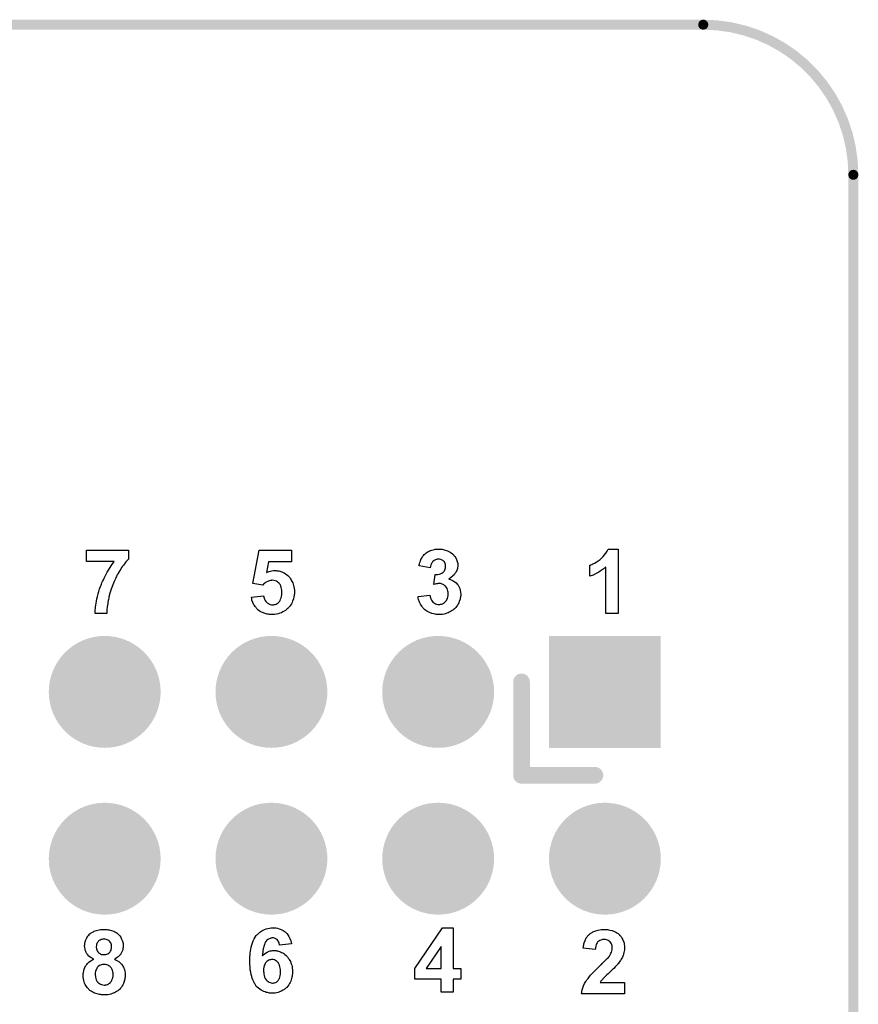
# Model space of a CAD drawing. Extents: x -0.07 to 0.95, y -0.15 to 2.1.
# Tile 14 of 14: x 0.45 to 0.95, y 1.51 to 2.1. Entities that reach past the tile are written whole.
import ezdxf

# ---------------------------------------------------------------- set-up
doc = ezdxf.new("R2010")
doc.units = 0
doc.layers.get('0').update_dxf_attribs({"linetype": 'CONTINUOUS'})
for name, color, linetype in [('gko', 6, 'CONTINUOUS'), ('gto', 2, 'CONTINUOUS'), ('gts', 1, 'CONTINUOUS')]:
    doc.layers.add(name, color=color, linetype=linetype)

# ---------------------------------------------------------------- blocks, each defined once
blk = doc.blocks.new('D29')
at = {"const_width": 0.003}
blk.add_lwpolyline([(-0.0015, 0, 1), (0.0015, 0, 1)], format="xyb", close=True, dxfattribs=at)
blk = doc.blocks.new('D20')
at = {"const_width": 0.005}
blk.add_lwpolyline([(-0.0025, 0, 1), (0.0025, 0, 1)], format="xyb", close=True, dxfattribs=at)
blk = doc.blocks.new('D52')
at = {"const_width": 0.03355}
blk.add_lwpolyline([(-0.016775, 0, 1), (0.016775, 0, 1)], format="xyb", close=True, dxfattribs=at)
blk = doc.blocks.new('D53')
at = {"const_width": 0.0671}
blk.add_lwpolyline([(-0.03355, 0), (0.03355, 0)], dxfattribs=at)

msp = doc.modelspace()

# ---------------------------------------------------------------- linework, layer by layer
at = {"layer": 'gko', "color": 6, "const_width": 0.006}
for points in [[(0.04, 2.1), (0.86, 2.1)], [(0.95, 2.01), (0.95, 2.01)], [(0.95, 2.01), (0.95, 2.01)], [(0.95, -0.05), (0.95, 2.01)]]:
    msp.add_lwpolyline(points, dxfattribs=at)
msp.add_lwpolyline([(0.95, 2.01, 0.414214), (0.86, 2.1)], format="xyb", dxfattribs=at)
at = {"layer": 'gto', "color": 2}
for points in [[(0.5152, 1.7796), (0.5151, 1.7795), (0.515, 1.7794), (0.5149, 1.7792), (0.5146, 1.779), (0.5144, 1.7787), (0.514, 1.7783), (0.5136, 1.7779), (0.5132, 1.7773), (0.5128, 1.7767), (0.5123, 1.776), (0.5117, 1.7753), (0.5111, 1.7745), (0.5106, 1.7736), (0.51, 1.7728), (0.5094, 1.7718), (0.5088, 1.7707), (0.5088, 1.7706), (0.5086, 1.7704), (0.5085, 1.7701), (0.5083, 1.7697), (0.508, 1.7692), (0.5077, 1.7685), (0.5074, 1.7678), (0.507, 1.767), (0.5066, 1.7661), (0.5062, 1.7652), (0.5058, 1.7642), (0.5054, 1.7631), (0.5046, 1.7609), (0.5039, 1.7585), (0.5039, 1.7584), (0.5038, 1.7582), (0.5037, 1.7579), (0.5036, 1.7574), (0.5035, 1.7568), (0.5034, 1.7562), (0.5032, 1.7554), (0.503, 1.7547), (0.5029, 1.7538), (0.5028, 1.7529), (0.5025, 1.7509), (0.5023, 1.7489), (0.5023, 1.747), (0.4952, 1.747), (0.4952, 1.7471), (0.4952, 1.7473), (0.4952, 1.7478), (0.4952, 1.7484), (0.4953, 1.7491), (0.4954, 1.7499), (0.4955, 1.7509), (0.4957, 1.752), (0.4958, 1.7532), (0.4961, 1.7544), (0.4963, 1.7558), (0.4966, 1.7572), (0.497, 1.7587), (0.4974, 1.7602), (0.4979, 1.7617), (0.4984, 1.7632), (0.4985, 1.7633), (0.4986, 1.7636), (0.4988, 1.764), (0.499, 1.7646), (0.4993, 1.7653), (0.4997, 1.7662), (0.5002, 1.7671), (0.5007, 1.7682), (0.5012, 1.7693), (0.5018, 1.7705), (0.5025, 1.7718), (0.5033, 1.773), (0.5049, 1.7756), (0.5067, 1.7781), (0.49, 1.7781), (0.49, 1.7849), (0.5152, 1.7849), (0.5152, 1.7796)], [(0.6131, 1.778), (0.5992, 1.778), (0.598, 1.7715), (0.5981, 1.7715), (0.5982, 1.7715), (0.5985, 1.7717), (0.599, 1.7719), (0.5996, 1.7721), (0.6004, 1.7724), (0.6012, 1.7725), (0.6022, 1.7727), (0.6031, 1.7728), (0.6036, 1.7728), (0.6039, 1.7727), (0.6043, 1.7726), (0.6048, 1.7726), (0.6054, 1.7725), (0.606, 1.7723), (0.6073, 1.7719), (0.608, 1.7716), (0.6086, 1.7713), (0.6094, 1.7708), (0.6101, 1.7703), (0.6108, 1.7698), (0.6114, 1.7691), (0.6115, 1.7691), (0.6116, 1.769), (0.6118, 1.7688), (0.612, 1.7685), (0.6122, 1.7681), (0.6125, 1.7677), (0.6128, 1.7672), (0.6131, 1.7666), (0.6135, 1.766), (0.6138, 1.7653), (0.6141, 1.7645), (0.6143, 1.7638), (0.6145, 1.7629), (0.6147, 1.7619), (0.6148, 1.7609), (0.6149, 1.7599), (0.6149, 1.7598), (0.6149, 1.7597), (0.6149, 1.7594), (0.6148, 1.7591), (0.6148, 1.7587), (0.6147, 1.7582), (0.6146, 1.7576), (0.6145, 1.757), (0.6142, 1.7557), (0.6137, 1.7543), (0.6134, 1.7535), (0.613, 1.7528), (0.6126, 1.7521), (0.6121, 1.7513), (0.612, 1.7513), (0.6119, 1.7511), (0.6117, 1.7509), (0.6114, 1.7506), (0.611, 1.7502), (0.6105, 1.7497), (0.61, 1.7493), (0.6094, 1.7488), (0.6086, 1.7483), (0.6079, 1.7479), (0.607, 1.7474), (0.6061, 1.7471), (0.6051, 1.7467), (0.604, 1.7465), (0.6029, 1.7463), (0.6017, 1.7463), (0.6012, 1.7463), (0.6008, 1.7463), (0.6003, 1.7464), (0.5998, 1.7464), (0.5992, 1.7465), (0.5985, 1.7466), (0.5972, 1.7469), (0.5957, 1.7475), (0.595, 1.7478), (0.5943, 1.7482), (0.5936, 1.7486), (0.5929, 1.7491), (0.5929, 1.7492), (0.5928, 1.7492), (0.5926, 1.7494), (0.5924, 1.7496), (0.5922, 1.7499), (0.5918, 1.7503), (0.5916, 1.7507), (0.5912, 1.7511), (0.5908, 1.7517), (0.5905, 1.7522), (0.5899, 1.7535), (0.5893, 1.755), (0.5892, 1.7559), (0.589, 1.7568), (0.5963, 1.7575), (0.5963, 1.7574), (0.5964, 1.7572), (0.5965, 1.7567), (0.5967, 1.7561), (0.5969, 1.7555), (0.5972, 1.7548), (0.5977, 1.7542), (0.5982, 1.7536), (0.5982, 1.7535), (0.5984, 1.7534), (0.5988, 1.7532), (0.5992, 1.7529), (0.5997, 1.7526), (0.6003, 1.7524), (0.601, 1.7522), (0.6018, 1.7522), (0.6019, 1.7522), (0.6022, 1.7522), (0.6026, 1.7523), (0.6032, 1.7524), (0.6038, 1.7526), (0.6044, 1.7529), (0.6051, 1.7534), (0.6057, 1.754), (0.6058, 1.7542), (0.606, 1.7544), (0.6062, 1.7548), (0.6065, 1.7555), (0.6068, 1.7563), (0.6071, 1.7572), (0.6073, 1.7584), (0.6073, 1.7597), (0.6073, 1.7598), (0.6073, 1.7599), (0.6073, 1.76), (0.6073, 1.7603), (0.6073, 1.7609), (0.6071, 1.7617), (0.6069, 1.7626), (0.6066, 1.7635), (0.6063, 1.7643), (0.6057, 1.765), (0.6057, 1.7651), (0.6054, 1.7653), (0.605, 1.7656), (0.6046, 1.766), (0.604, 1.7663), (0.6033, 1.7666), (0.6024, 1.7668), (0.6015, 1.7669), (0.6012, 1.7669), (0.601, 1.7668), (0.6004, 1.7667), (0.5997, 1.7665), (0.5988, 1.7662), (0.5978, 1.7657), (0.5973, 1.7654), (0.5968, 1.765), (0.5963, 1.7645), (0.5958, 1.764), (0.5899, 1.7649), (0.5937, 1.7849), (0.6131, 1.7849), (0.6131, 1.778)], [(0.7023, 1.7856), (0.7028, 1.7855), (0.7033, 1.7855), (0.7039, 1.7854), (0.7045, 1.7852), (0.7059, 1.7848), (0.7066, 1.7845), (0.7074, 1.7841), (0.7081, 1.7837), (0.7088, 1.7833), (0.7095, 1.7827), (0.7101, 1.7821), (0.7101, 1.7821), (0.7102, 1.782), (0.7104, 1.7819), (0.7105, 1.7816), (0.711, 1.7811), (0.7115, 1.7803), (0.712, 1.7794), (0.7124, 1.7782), (0.7127, 1.777), (0.7128, 1.7764), (0.7128, 1.7757), (0.7128, 1.7757), (0.7128, 1.7755), (0.7128, 1.7752), (0.7127, 1.7749), (0.7126, 1.7745), (0.7125, 1.774), (0.7124, 1.7734), (0.7121, 1.7728), (0.7118, 1.7722), (0.7115, 1.7715), (0.711, 1.7709), (0.7105, 1.7702), (0.7098, 1.7695), (0.7091, 1.7689), (0.7083, 1.7683), (0.7073, 1.7676), (0.7073, 1.7676), (0.7074, 1.7676), (0.7076, 1.7676), (0.7078, 1.7675), (0.7084, 1.7673), (0.7091, 1.767), (0.71, 1.7665), (0.7109, 1.766), (0.7118, 1.7653), (0.7125, 1.7644), (0.7126, 1.7643), (0.7129, 1.764), (0.7131, 1.7635), (0.7135, 1.7628), (0.7139, 1.7619), (0.7142, 1.7609), (0.7144, 1.7598), (0.7145, 1.7585), (0.7145, 1.7584), (0.7145, 1.7583), (0.7145, 1.758), (0.7145, 1.7577), (0.7144, 1.7572), (0.7143, 1.7567), (0.7142, 1.7561), (0.7141, 1.7555), (0.7136, 1.7542), (0.7133, 1.7534), (0.713, 1.7527), (0.7125, 1.7519), (0.712, 1.7512), (0.7115, 1.7505), (0.7108, 1.7498), (0.7108, 1.7498), (0.7106, 1.7497), (0.7104, 1.7495), (0.7101, 1.7493), (0.7098, 1.749), (0.7094, 1.7487), (0.7088, 1.7484), (0.7083, 1.7481), (0.7076, 1.7477), (0.7069, 1.7474), (0.7061, 1.7471), (0.7054, 1.7468), (0.7045, 1.7466), (0.7036, 1.7464), (0.7026, 1.7463), (0.7016, 1.7463), (0.7011, 1.7463), (0.7007, 1.7463), (0.7003, 1.7464), (0.6998, 1.7464), (0.6992, 1.7466), (0.6985, 1.7467), (0.6972, 1.747), (0.6958, 1.7476), (0.695, 1.7479), (0.6943, 1.7483), (0.6936, 1.7488), (0.6929, 1.7493), (0.6929, 1.7493), (0.6928, 1.7494), (0.6926, 1.7496), (0.6924, 1.7498), (0.6921, 1.7501), (0.6918, 1.7505), (0.6915, 1.7509), (0.6912, 1.7514), (0.6908, 1.7519), (0.6904, 1.7525), (0.6898, 1.7538), (0.6893, 1.7554), (0.6891, 1.7562), (0.689, 1.7571), (0.6961, 1.758), (0.6961, 1.7579), (0.6961, 1.7579), (0.6962, 1.7575), (0.6963, 1.757), (0.6964, 1.7564), (0.6967, 1.7558), (0.697, 1.755), (0.6974, 1.7544), (0.6979, 1.7538), (0.698, 1.7537), (0.6982, 1.7535), (0.6985, 1.7533), (0.6989, 1.7531), (0.6995, 1.7528), (0.7001, 1.7526), (0.7008, 1.7524), (0.7015, 1.7524), (0.7017, 1.7524), (0.7019, 1.7524), (0.7023, 1.7525), (0.7029, 1.7526), (0.7035, 1.7528), (0.7041, 1.7531), (0.7048, 1.7535), (0.7054, 1.7541), (0.7054, 1.7542), (0.7056, 1.7544), (0.7059, 1.7548), (0.7062, 1.7553), (0.7065, 1.756), (0.7068, 1.7568), (0.7069, 1.7578), (0.707, 1.7588), (0.707, 1.7589), (0.707, 1.7589), (0.707, 1.7593), (0.7069, 1.7598), (0.7068, 1.7604), (0.7066, 1.7612), (0.7063, 1.7619), (0.7059, 1.7626), (0.7054, 1.7633), (0.7054, 1.7633), (0.7052, 1.7635), (0.7048, 1.7638), (0.7044, 1.7641), (0.7039, 1.7644), (0.7033, 1.7646), (0.7026, 1.7649), (0.7018, 1.7649), (0.7013, 1.7649), (0.7009, 1.7649), (0.7004, 1.7648), (0.6998, 1.7647), (0.6992, 1.7645), (0.6984, 1.7644), (0.6992, 1.7703), (0.6997, 1.7703), (0.7003, 1.7704), (0.7009, 1.7704), (0.7017, 1.7706), (0.7024, 1.7708), (0.7032, 1.7711), (0.7038, 1.7716), (0.7039, 1.7716), (0.7041, 1.7719), (0.7043, 1.7721), (0.7047, 1.7726), (0.7049, 1.7731), (0.7052, 1.7737), (0.7054, 1.7744), (0.7054, 1.7752), (0.7054, 1.7754), (0.7054, 1.7756), (0.7054, 1.7759), (0.7053, 1.7764), (0.7052, 1.7769), (0.7049, 1.7774), (0.7047, 1.7779), (0.7043, 1.7784), (0.7042, 1.7784), (0.704, 1.7785), (0.7038, 1.7787), (0.7034, 1.779), (0.703, 1.7791), (0.7025, 1.7794), (0.7018, 1.7795), (0.7012, 1.7795), (0.7008, 1.7795), (0.7005, 1.7795), (0.7, 1.7794), (0.6995, 1.7792), (0.699, 1.779), (0.6984, 1.7786), (0.6979, 1.7782), (0.6979, 1.7781), (0.6977, 1.778), (0.6975, 1.7776), (0.6972, 1.7772), (0.6969, 1.7767), (0.6967, 1.776), (0.6965, 1.7752), (0.6963, 1.7744), (0.6896, 1.7755), (0.6896, 1.7755), (0.6896, 1.7756), (0.6896, 1.7758), (0.6897, 1.7761), (0.6898, 1.7767), (0.6901, 1.7775), (0.6904, 1.7784), (0.6907, 1.7794), (0.6912, 1.7802), (0.6917, 1.7811), (0.6917, 1.7812), (0.6919, 1.7814), (0.6923, 1.7818), (0.6927, 1.7823), (0.6933, 1.7828), (0.6939, 1.7834), (0.6948, 1.7839), (0.6957, 1.7844), (0.6957, 1.7844), (0.6958, 1.7845), (0.6961, 1.7846), (0.6967, 1.7848), (0.6973, 1.785), (0.6982, 1.7852), (0.6992, 1.7855), (0.7002, 1.7856), (0.7014, 1.7856), (0.7019, 1.7856), (0.7023, 1.7856)], [(0.8089, 1.747), (0.8015, 1.747), (0.8015, 1.7748), (0.8014, 1.7747), (0.8013, 1.7746), (0.8011, 1.7745), (0.8008, 1.7742), (0.8004, 1.7739), (0.7999, 1.7735), (0.7994, 1.7731), (0.7988, 1.7727), (0.7981, 1.7723), (0.7974, 1.7718), (0.7966, 1.7713), (0.7958, 1.7709), (0.794, 1.77), (0.792, 1.7693), (0.792, 1.7759), (0.7921, 1.7759), (0.7921, 1.776), (0.7923, 1.776), (0.7925, 1.7761), (0.7931, 1.7764), (0.7938, 1.7767), (0.7948, 1.7771), (0.7958, 1.7777), (0.797, 1.7785), (0.7982, 1.7794), (0.7983, 1.7795), (0.7984, 1.7795), (0.7985, 1.7797), (0.7988, 1.7799), (0.7994, 1.7805), (0.8, 1.7812), (0.8008, 1.7821), (0.8016, 1.7832), (0.8023, 1.7844), (0.8029, 1.7856), (0.8089, 1.7856), (0.8089, 1.747)], [(0.6028, 1.5586), (0.6032, 1.5586), (0.6036, 1.5585), (0.6046, 1.5583), (0.6057, 1.558), (0.6069, 1.5576), (0.6081, 1.557), (0.6087, 1.5566), (0.6093, 1.5561), (0.6093, 1.5561), (0.6094, 1.556), (0.6095, 1.5559), (0.6097, 1.5557), (0.61, 1.5554), (0.6102, 1.5551), (0.6108, 1.5544), (0.6114, 1.5533), (0.612, 1.5521), (0.6126, 1.5507), (0.613, 1.549), (0.6059, 1.5482), (0.6059, 1.5484), (0.6058, 1.5486), (0.6057, 1.549), (0.6056, 1.5495), (0.6054, 1.55), (0.6051, 1.5505), (0.6049, 1.551), (0.6045, 1.5515), (0.6044, 1.5515), (0.6043, 1.5516), (0.604, 1.5518), (0.6037, 1.552), (0.6033, 1.5522), (0.6028, 1.5524), (0.6022, 1.5525), (0.6016, 1.5525), (0.6015, 1.5525), (0.6012, 1.5525), (0.6008, 1.5524), (0.6002, 1.5522), (0.5996, 1.552), (0.5989, 1.5516), (0.5983, 1.5511), (0.5977, 1.5504), (0.5976, 1.5503), (0.5975, 1.5502), (0.5974, 1.55), (0.5973, 1.5497), (0.5971, 1.5494), (0.597, 1.549), (0.5968, 1.5485), (0.5966, 1.548), (0.5964, 1.5474), (0.5963, 1.5466), (0.5961, 1.5459), (0.5959, 1.545), (0.5958, 1.544), (0.5957, 1.5429), (0.5956, 1.5417), (0.5957, 1.5418), (0.5957, 1.5419), (0.5959, 1.542), (0.5961, 1.5422), (0.5964, 1.5425), (0.5967, 1.5428), (0.5975, 1.5434), (0.5985, 1.5439), (0.5997, 1.5445), (0.6003, 1.5447), (0.601, 1.5448), (0.6017, 1.5449), (0.6025, 1.545), (0.6029, 1.545), (0.6033, 1.5449), (0.6037, 1.5449), (0.6041, 1.5448), (0.6047, 1.5447), (0.6052, 1.5445), (0.6064, 1.5441), (0.6071, 1.5438), (0.6078, 1.5435), (0.6084, 1.5431), (0.6091, 1.5426), (0.6098, 1.542), (0.6104, 1.5414), (0.6104, 1.5414), (0.6105, 1.5413), (0.6107, 1.5411), (0.6109, 1.5408), (0.6111, 1.5404), (0.6114, 1.54), (0.6117, 1.5395), (0.612, 1.539), (0.6124, 1.5384), (0.6126, 1.5376), (0.6129, 1.5369), (0.6132, 1.5361), (0.6134, 1.5353), (0.6135, 1.5343), (0.6136, 1.5334), (0.6137, 1.5323), (0.6137, 1.5323), (0.6137, 1.532), (0.6137, 1.5318), (0.6136, 1.5313), (0.6136, 1.5308), (0.6135, 1.5303), (0.6134, 1.5296), (0.6133, 1.5289), (0.6129, 1.5274), (0.6126, 1.5266), (0.6122, 1.5258), (0.6118, 1.5251), (0.6114, 1.5243), (0.6108, 1.5235), (0.6102, 1.5228), (0.6101, 1.5228), (0.61, 1.5227), (0.6099, 1.5225), (0.6096, 1.5223), (0.6093, 1.522), (0.6088, 1.5217), (0.6084, 1.5214), (0.6078, 1.5211), (0.6072, 1.5207), (0.6065, 1.5204), (0.6058, 1.5201), (0.605, 1.5198), (0.6041, 1.5196), (0.6033, 1.5194), (0.6023, 1.5193), (0.6013, 1.5193), (0.601, 1.5193), (0.6008, 1.5193), (0.6004, 1.5193), (0.5999, 1.5194), (0.5993, 1.5195), (0.5987, 1.5197), (0.5979, 1.5198), (0.5972, 1.5201), (0.5964, 1.5204), (0.5956, 1.5207), (0.5948, 1.5212), (0.594, 1.5217), (0.5932, 1.5223), (0.5924, 1.523), (0.5917, 1.5238), (0.5917, 1.5238), (0.5916, 1.524), (0.5914, 1.5243), (0.5912, 1.5247), (0.5908, 1.5252), (0.5906, 1.5258), (0.5902, 1.5265), (0.5899, 1.5273), (0.5895, 1.5283), (0.5892, 1.5294), (0.5889, 1.5306), (0.5886, 1.532), (0.5883, 1.5334), (0.5882, 1.535), (0.5881, 1.5368), (0.588, 1.5386), (0.588, 1.5387), (0.588, 1.5388), (0.588, 1.5389), (0.588, 1.5391), (0.588, 1.5396), (0.5881, 1.5404), (0.5881, 1.5413), (0.5882, 1.5423), (0.5883, 1.5434), (0.5885, 1.5445), (0.5887, 1.5458), (0.5889, 1.547), (0.5893, 1.5483), (0.5897, 1.5496), (0.5901, 1.5507), (0.5906, 1.5519), (0.5912, 1.553), (0.5919, 1.5539), (0.5919, 1.554), (0.5921, 1.5541), (0.5923, 1.5544), (0.5926, 1.5546), (0.593, 1.555), (0.5934, 1.5554), (0.594, 1.5559), (0.5946, 1.5563), (0.5953, 1.5567), (0.596, 1.5571), (0.5969, 1.5575), (0.5978, 1.5579), (0.5988, 1.5582), (0.5998, 1.5584), (0.6009, 1.5586), (0.602, 1.5586), (0.6025, 1.5586), (0.6028, 1.5586)], [(0.7099, 1.5342), (0.7146, 1.5342), (0.7146, 1.5277), (0.7099, 1.5277), (0.7099, 1.52), (0.7028, 1.52), (0.7028, 1.5277), (0.687, 1.5277), (0.687, 1.5341), (0.7036, 1.5586), (0.7099, 1.5586), (0.7099, 1.5342)], [(0.5014, 1.5576), (0.5019, 1.5575), (0.5024, 1.5575), (0.503, 1.5574), (0.5036, 1.5573), (0.505, 1.557), (0.5064, 1.5565), (0.5071, 1.5561), (0.5078, 1.5557), (0.5084, 1.5553), (0.509, 1.5548), (0.5091, 1.5547), (0.5091, 1.5547), (0.5093, 1.5545), (0.5095, 1.5543), (0.5098, 1.554), (0.51, 1.5537), (0.5106, 1.5529), (0.5111, 1.5518), (0.5116, 1.5506), (0.512, 1.5492), (0.512, 1.5485), (0.5121, 1.5477), (0.5121, 1.5476), (0.5121, 1.5476), (0.5121, 1.5472), (0.512, 1.5467), (0.5119, 1.5461), (0.5118, 1.5454), (0.5115, 1.5446), (0.5111, 1.5438), (0.5106, 1.5429), (0.5106, 1.5428), (0.5104, 1.5426), (0.5101, 1.5422), (0.5096, 1.5418), (0.5091, 1.5412), (0.5084, 1.5407), (0.5076, 1.5402), (0.5068, 1.5398), (0.5068, 1.5398), (0.5069, 1.5397), (0.5071, 1.5396), (0.5073, 1.5395), (0.5079, 1.5392), (0.5086, 1.5388), (0.5094, 1.5383), (0.5102, 1.5376), (0.511, 1.5368), (0.5116, 1.5359), (0.5117, 1.5358), (0.5119, 1.5355), (0.5122, 1.535), (0.5125, 1.5343), (0.5128, 1.5335), (0.513, 1.5325), (0.5133, 1.5314), (0.5133, 1.5303), (0.5133, 1.5302), (0.5133, 1.53), (0.5133, 1.5298), (0.5133, 1.5294), (0.5132, 1.5289), (0.5131, 1.5284), (0.513, 1.5278), (0.5129, 1.5272), (0.5125, 1.5258), (0.5122, 1.5251), (0.5119, 1.5244), (0.5115, 1.5237), (0.511, 1.5229), (0.5105, 1.5223), (0.5099, 1.5216), (0.5098, 1.5216), (0.5097, 1.5214), (0.5095, 1.5213), (0.5093, 1.5211), (0.5089, 1.5208), (0.5085, 1.5206), (0.508, 1.5203), (0.5075, 1.5199), (0.5069, 1.5196), (0.5061, 1.5193), (0.5054, 1.5191), (0.5046, 1.5188), (0.5038, 1.5186), (0.5028, 1.5184), (0.5019, 1.5183), (0.5008, 1.5183), (0.5003, 1.5183), (0.4999, 1.5183), (0.4995, 1.5184), (0.499, 1.5184), (0.4984, 1.5185), (0.4978, 1.5186), (0.4964, 1.5189), (0.4949, 1.5194), (0.4942, 1.5197), (0.4935, 1.5201), (0.4928, 1.5205), (0.4921, 1.521), (0.4921, 1.5211), (0.4919, 1.5212), (0.4917, 1.5213), (0.4914, 1.5216), (0.4912, 1.5219), (0.4908, 1.5223), (0.4904, 1.5228), (0.4901, 1.5233), (0.4897, 1.5239), (0.4893, 1.5246), (0.4889, 1.5253), (0.4887, 1.5262), (0.4884, 1.527), (0.4882, 1.5279), (0.4881, 1.5289), (0.488, 1.5299), (0.488, 1.53), (0.488, 1.5301), (0.488, 1.5303), (0.488, 1.5305), (0.4881, 1.5311), (0.4882, 1.5318), (0.4884, 1.5327), (0.4886, 1.5337), (0.489, 1.5347), (0.4895, 1.5357), (0.4895, 1.5358), (0.4896, 1.5358), (0.4898, 1.5361), (0.4902, 1.5366), (0.4907, 1.5372), (0.4914, 1.5379), (0.4922, 1.5385), (0.4932, 1.5391), (0.4944, 1.5398), (0.4943, 1.5398), (0.4943, 1.5398), (0.4939, 1.54), (0.4934, 1.5403), (0.4928, 1.5406), (0.4921, 1.5411), (0.4914, 1.5416), (0.4908, 1.5423), (0.4902, 1.543), (0.4902, 1.5431), (0.49, 1.5434), (0.4898, 1.5438), (0.4896, 1.5444), (0.4893, 1.5451), (0.4892, 1.5459), (0.489, 1.5467), (0.4889, 1.5477), (0.4889, 1.5477), (0.4889, 1.5479), (0.4889, 1.5481), (0.489, 1.5484), (0.4891, 1.5487), (0.4891, 1.5492), (0.4893, 1.5502), (0.4897, 1.5513), (0.4902, 1.5525), (0.4906, 1.5531), (0.4909, 1.5537), (0.4914, 1.5542), (0.4919, 1.5548), (0.492, 1.5549), (0.4921, 1.5549), (0.4923, 1.5551), (0.4925, 1.5552), (0.4928, 1.5555), (0.4932, 1.5557), (0.4936, 1.556), (0.4942, 1.5562), (0.4947, 1.5565), (0.4953, 1.5567), (0.496, 1.557), (0.4968, 1.5572), (0.4977, 1.5574), (0.4985, 1.5575), (0.4995, 1.5576), (0.5005, 1.5576), (0.501, 1.5576), (0.5014, 1.5576)], [(0.8015, 1.5576), (0.802, 1.5575), (0.8026, 1.5575), (0.8032, 1.5574), (0.8039, 1.5572), (0.8053, 1.5569), (0.8068, 1.5563), (0.8075, 1.556), (0.8082, 1.5556), (0.8089, 1.5551), (0.8095, 1.5545), (0.8096, 1.5545), (0.8097, 1.5544), (0.8098, 1.5542), (0.81, 1.554), (0.8103, 1.5537), (0.8106, 1.5533), (0.8109, 1.5529), (0.8112, 1.5524), (0.8118, 1.5513), (0.8123, 1.55), (0.8125, 1.5493), (0.8126, 1.5485), (0.8128, 1.5477), (0.8128, 1.5469), (0.8128, 1.5467), (0.8128, 1.5464), (0.8128, 1.5459), (0.8127, 1.5453), (0.8126, 1.5445), (0.8124, 1.5437), (0.8122, 1.5428), (0.8119, 1.5419), (0.8118, 1.5418), (0.8117, 1.5415), (0.8115, 1.541), (0.8111, 1.5404), (0.8108, 1.5397), (0.8103, 1.5389), (0.8096, 1.538), (0.8089, 1.537), (0.8089, 1.537), (0.8086, 1.5367), (0.8083, 1.5363), (0.8078, 1.5358), (0.8071, 1.5351), (0.8063, 1.5342), (0.8053, 1.5333), (0.8041, 1.5321), (0.804, 1.532), (0.8039, 1.532), (0.8038, 1.5318), (0.8035, 1.5316), (0.8029, 1.531), (0.8022, 1.5304), (0.8015, 1.5297), (0.8008, 1.5289), (0.8001, 1.5283), (0.7999, 1.528), (0.7997, 1.5278), (0.7996, 1.5278), (0.7995, 1.5277), (0.7993, 1.5274), (0.7991, 1.5272), (0.7986, 1.5265), (0.7982, 1.5258), (0.8128, 1.5258), (0.8128, 1.519), (0.787, 1.519), (0.787, 1.5191), (0.787, 1.5192), (0.7871, 1.5194), (0.7871, 1.5197), (0.7872, 1.52), (0.7872, 1.5204), (0.7874, 1.5214), (0.7878, 1.5225), (0.7882, 1.5237), (0.7888, 1.5251), (0.7895, 1.5263), (0.7895, 1.5264), (0.7896, 1.5265), (0.7897, 1.5267), (0.7899, 1.5269), (0.7902, 1.5273), (0.7905, 1.5277), (0.7909, 1.5282), (0.7913, 1.5288), (0.7918, 1.5294), (0.7924, 1.5301), (0.7931, 1.5309), (0.7939, 1.5317), (0.7947, 1.5325), (0.7957, 1.5335), (0.7967, 1.5345), (0.7978, 1.5355), (0.7978, 1.5356), (0.798, 1.5358), (0.7982, 1.536), (0.7985, 1.5363), (0.799, 1.5366), (0.7994, 1.5371), (0.8004, 1.5381), (0.8014, 1.5391), (0.8024, 1.5402), (0.8029, 1.5406), (0.8033, 1.5411), (0.8037, 1.5415), (0.8039, 1.5419), (0.8039, 1.542), (0.8041, 1.5423), (0.8044, 1.5427), (0.8046, 1.5433), (0.8049, 1.544), (0.8052, 1.5448), (0.8054, 1.5455), (0.8054, 1.5464), (0.8054, 1.5464), (0.8054, 1.5465), (0.8054, 1.5467), (0.8054, 1.5472), (0.8053, 1.5478), (0.8051, 1.5484), (0.8049, 1.549), (0.8045, 1.5496), (0.8041, 1.5502), (0.804, 1.5502), (0.8039, 1.5504), (0.8035, 1.5506), (0.8031, 1.5509), (0.8026, 1.5511), (0.802, 1.5513), (0.8013, 1.5515), (0.8004, 1.5515), (0.8, 1.5515), (0.7996, 1.5515), (0.7991, 1.5514), (0.7985, 1.5512), (0.7979, 1.5509), (0.7973, 1.5506), (0.7967, 1.5501), (0.7967, 1.5501), (0.7965, 1.5499), (0.7963, 1.5495), (0.796, 1.549), (0.7958, 1.5484), (0.7955, 1.5476), (0.7953, 1.5466), (0.7952, 1.5455), (0.7879, 1.5463), (0.7879, 1.5463), (0.7879, 1.5465), (0.7879, 1.5468), (0.7881, 1.5472), (0.7881, 1.5477), (0.7883, 1.5483), (0.7884, 1.5489), (0.7886, 1.5496), (0.7892, 1.551), (0.7898, 1.5525), (0.7903, 1.5532), (0.7908, 1.5539), (0.7913, 1.5544), (0.7919, 1.555), (0.792, 1.555), (0.7921, 1.5551), (0.7923, 1.5552), (0.7926, 1.5554), (0.7929, 1.5556), (0.7933, 1.5558), (0.7938, 1.5561), (0.7943, 1.5563), (0.7949, 1.5566), (0.7956, 1.5568), (0.797, 1.5572), (0.7988, 1.5575), (0.7997, 1.5576), (0.8006, 1.5576), (0.8012, 1.5576), (0.8015, 1.5576)], [(0.5005, 1.5518), (0.5002, 1.5518), (0.4998, 1.5517), (0.4993, 1.5516), (0.4988, 1.5515), (0.4982, 1.5512), (0.4977, 1.551), (0.4972, 1.5505), (0.4971, 1.5505), (0.497, 1.5503), (0.4968, 1.55), (0.4965, 1.5496), (0.4963, 1.5491), (0.4961, 1.5486), (0.496, 1.5479), (0.4959, 1.5471), (0.4959, 1.547), (0.4959, 1.5467), (0.496, 1.5464), (0.4961, 1.5459), (0.4962, 1.5453), (0.4964, 1.5448), (0.4968, 1.5442), (0.4972, 1.5437), (0.4972, 1.5436), (0.4974, 1.5435), (0.4977, 1.5433), (0.498, 1.5431), (0.4985, 1.5429), (0.4991, 1.5426), (0.4998, 1.5425), (0.5005, 1.5425), (0.5008, 1.5425), (0.5012, 1.5425), (0.5017, 1.5426), (0.5023, 1.5428), (0.5028, 1.543), (0.5034, 1.5433), (0.5039, 1.5437), (0.5039, 1.5438), (0.5041, 1.5439), (0.5043, 1.5442), (0.5045, 1.5446), (0.5048, 1.5451), (0.5049, 1.5457), (0.5051, 1.5464), (0.5051, 1.5472), (0.5051, 1.5473), (0.5051, 1.5475), (0.5051, 1.5479), (0.505, 1.5484), (0.5048, 1.5489), (0.5046, 1.5495), (0.5043, 1.55), (0.5039, 1.5505), (0.5038, 1.5506), (0.5037, 1.5507), (0.5034, 1.5509), (0.503, 1.5512), (0.5025, 1.5514), (0.5019, 1.5516), (0.5013, 1.5517), (0.5005, 1.5518)], [(0.7028, 1.5474), (0.6938, 1.5342), (0.7028, 1.5342), (0.7028, 1.5474)], [(0.5006, 1.5366), (0.5002, 1.5366), (0.4997, 1.5365), (0.4991, 1.5364), (0.4984, 1.5362), (0.4978, 1.5359), (0.4971, 1.5354), (0.4965, 1.5348), (0.4965, 1.5347), (0.4963, 1.5344), (0.4962, 1.534), (0.4959, 1.5335), (0.4957, 1.5329), (0.4955, 1.5323), (0.4953, 1.5315), (0.4953, 1.5307), (0.4953, 1.5307), (0.4953, 1.5306), (0.4953, 1.5304), (0.4953, 1.5302), (0.4954, 1.5297), (0.4955, 1.5289), (0.4957, 1.5282), (0.4959, 1.5274), (0.4963, 1.5266), (0.4968, 1.5259), (0.4969, 1.5258), (0.4971, 1.5256), (0.4974, 1.5254), (0.4979, 1.5251), (0.4984, 1.5248), (0.4991, 1.5245), (0.4999, 1.5243), (0.5007, 1.5242), (0.5011, 1.5242), (0.5015, 1.5243), (0.502, 1.5244), (0.5027, 1.5246), (0.5033, 1.5249), (0.5039, 1.5253), (0.5045, 1.5258), (0.5045, 1.5259), (0.5047, 1.5262), (0.505, 1.5265), (0.5053, 1.527), (0.5055, 1.5277), (0.5058, 1.5285), (0.506, 1.5295), (0.506, 1.5306), (0.506, 1.5307), (0.506, 1.5307), (0.506, 1.531), (0.506, 1.5315), (0.5059, 1.5322), (0.5056, 1.5329), (0.5054, 1.5336), (0.505, 1.5343), (0.5045, 1.535), (0.5044, 1.535), (0.5042, 1.5353), (0.5039, 1.5355), (0.5034, 1.5358), (0.5029, 1.5361), (0.5022, 1.5364), (0.5014, 1.5366), (0.5006, 1.5366)], [(0.6013, 1.5395), (0.601, 1.5395), (0.6005, 1.5394), (0.6, 1.5393), (0.5995, 1.5391), (0.5989, 1.5388), (0.5983, 1.5384), (0.5977, 1.5378), (0.5977, 1.5378), (0.5975, 1.5375), (0.5973, 1.5371), (0.597, 1.5366), (0.5967, 1.5359), (0.5965, 1.535), (0.5963, 1.534), (0.5963, 1.5329), (0.5963, 1.5328), (0.5963, 1.5327), (0.5963, 1.5325), (0.5963, 1.5323), (0.5964, 1.5317), (0.5965, 1.5308), (0.5967, 1.5299), (0.5969, 1.529), (0.5973, 1.5281), (0.5979, 1.5273), (0.5979, 1.5273), (0.5982, 1.527), (0.5985, 1.5267), (0.599, 1.5264), (0.5995, 1.526), (0.6002, 1.5257), (0.6009, 1.5255), (0.6017, 1.5254), (0.602, 1.5254), (0.6024, 1.5255), (0.6029, 1.5256), (0.6034, 1.5258), (0.604, 1.526), (0.6045, 1.5264), (0.6051, 1.5269), (0.6051, 1.527), (0.6053, 1.5273), (0.6055, 1.5277), (0.6058, 1.5282), (0.606, 1.5289), (0.6063, 1.5298), (0.6064, 1.5309), (0.6065, 1.5322), (0.6065, 1.5323), (0.6065, 1.5324), (0.6065, 1.5326), (0.6065, 1.5328), (0.6064, 1.5335), (0.6063, 1.5343), (0.6061, 1.5352), (0.6059, 1.5361), (0.6055, 1.537), (0.605, 1.5378), (0.6049, 1.5378), (0.6047, 1.538), (0.6044, 1.5383), (0.604, 1.5386), (0.6034, 1.539), (0.6028, 1.5393), (0.6021, 1.5395), (0.6013, 1.5395)]]:
    msp.add_lwpolyline(points, dxfattribs=at)
at = {"layer": 'gto', "color": 2, "const_width": 0.01}
for points in [[(0.751, 1.65), (0.751, 1.706)], [(0.751, 1.65), (0.795, 1.65)]]:
    msp.add_lwpolyline(points, dxfattribs=at)

# ---------------------------------------------------------------- block references
at = {"layer": 'gko'}
for p in [(0.86, 2.1), (0.86, 2.1), (0.95, 2.01), (0.95, 2.01), (0.95, 2.01), (0.95, 2.01)]:
    msp.add_blockref('D29', p, dxfattribs=at)
at = {"layer": 'gto'}
for p in [(0.751, 1.706), (0.751, 1.65), (0.751, 1.65), (0.795, 1.65)]:
    msp.add_blockref('D20', p, dxfattribs=at)
at = {"layer": 'gts'}
for name, p in [('D52', (0.501, 1.7)), ('D52', (0.601, 1.7)), ('D52', (0.701, 1.7)), ('D53', (0.801, 1.7)), ('D52', (0.501, 1.6)), ('D52', (0.601, 1.6)), ('D52', (0.701, 1.6)), ('D52', (0.801, 1.6))]:
    msp.add_blockref(name, p, dxfattribs=at)

doc.saveas('drawing.dxf')
